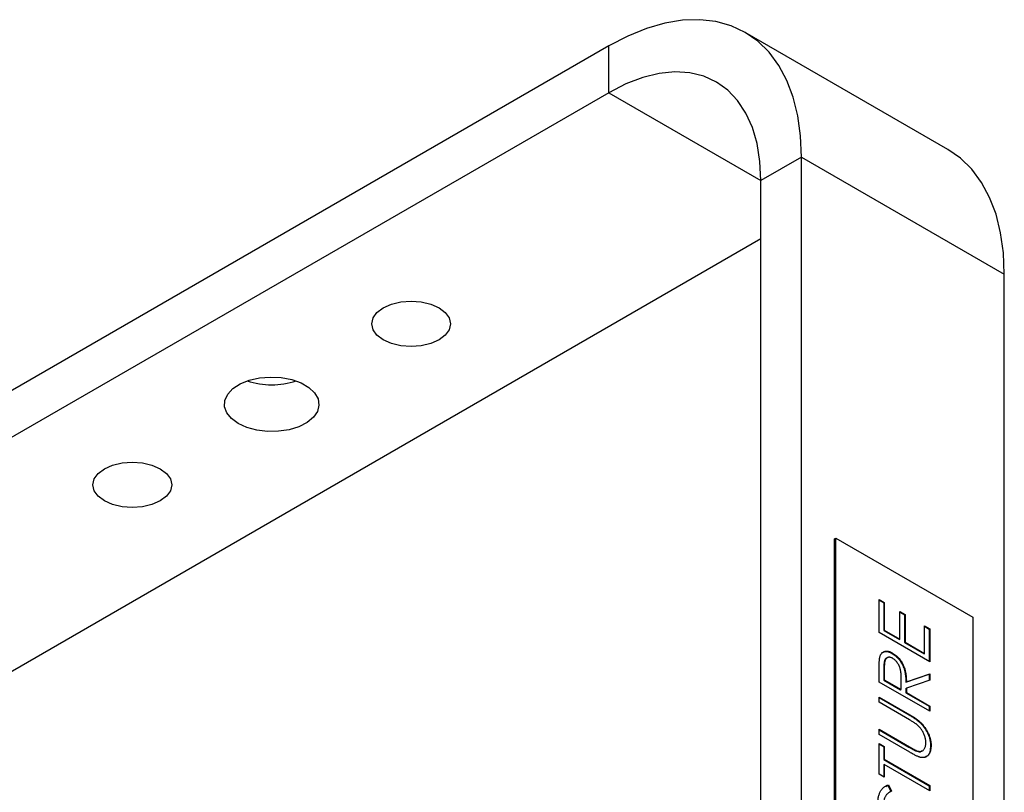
# Model space of a CAD drawing. Header units: millimetres. Extents: x 77 to 313, y 27 to 245.
# Tile 7 of 16: x 262 to 290, y 98 to 120. Entities that reach past the tile are written whole.
import ezdxf

# ---------------------------------------------------------------- set-up
doc = ezdxf.new("R2010")
doc.units = ezdxf.units.MM

msp = doc.modelspace()

# ---------------------------------------------------------------- linework, layer by layer
at = {"color": 7, "linetype": 'Continuous', "lineweight": 25}
for p, q in [((287.961, 116.427), (282.304, 119.693)), ((278.504, 119.317), (254.038, 105.193)), ((278.504, 118.01), (278.504, 119.317)), ((278.504, 118.01), (254.038, 103.886)), ((283.878, 116.213), (282.747, 115.56)), ((283.878, 72.551), (283.878, 116.213)), ((283.878, 116.213), (289.535, 112.948)), ((282.747, 71.898), (282.747, 115.56)), ((282.747, 113.928), (259.695, 100.621)), ((289.535, 74.99), (289.535, 112.948)), ((284.798, 105.558), (284.84, 105.582)), ((284.798, 85.307), (284.798, 105.558)), ((284.84, 85.332), (284.84, 105.582)), ((284.84, 105.582), (288.658, 103.378)), ((286.042, 103.871), (286.187, 103.787)), ((286.042, 102.949), (286.042, 103.871)), ((286.042, 103.854), (286.173, 103.779)), ((286.173, 103.779), (286.187, 103.787)), ((286.173, 103.779), (286.173, 103.004)), ((286.187, 103.787), (286.187, 103.012)), ((286.622, 103.536), (286.767, 103.452)), ((286.622, 102.761), (286.622, 103.536)), ((286.622, 103.519), (286.753, 103.444)), ((286.753, 103.444), (286.767, 103.452)), ((286.753, 103.444), (286.753, 102.669)), ((286.767, 103.452), (286.767, 102.677)), ((288.658, 103.378), (288.658, 83.128)), ((286.173, 103.004), (286.187, 103.012)), ((286.173, 103.004), (286.608, 102.753)), ((286.187, 103.012), (286.622, 102.761)), ((287.311, 103.138), (287.456, 103.054)), ((287.311, 102.363), (287.311, 103.138)), ((287.311, 103.122), (287.442, 103.046)), ((287.442, 103.046), (287.456, 103.054)), ((287.442, 103.046), (287.442, 102.141)), ((287.456, 103.054), (287.456, 102.133)), ((287.456, 102.133), (286.042, 102.949)), ((286.608, 102.753), (286.622, 102.761)), ((286.753, 102.669), (286.767, 102.677)), ((286.753, 102.669), (287.297, 102.355)), ((286.767, 102.677), (287.311, 102.363)), ((286.406, 102.367), (286.42, 102.375)), ((287.297, 102.355), (287.311, 102.363)), ((286.042, 101.568), (286.042, 101.894)), ((286.173, 101.929), (286.187, 101.937)), ((286.173, 101.929), (286.173, 101.622)), ((286.187, 101.937), (286.187, 101.63)), ((286.173, 101.622), (286.187, 101.63)), ((286.173, 101.622), (286.644, 101.35)), ((286.187, 101.63), (286.658, 101.358)), ((286.658, 101.358), (286.66, 101.656)), ((286.789, 101.567), (287.442, 101.79)), ((286.804, 101.575), (287.456, 101.798)), ((287.442, 101.79), (287.456, 101.798)), ((287.442, 101.79), (287.442, 101.612)), ((287.456, 101.798), (287.456, 101.617)), ((287.456, 100.751), (286.042, 101.568)), ((286.644, 101.35), (286.658, 101.358)), ((286.789, 101.567), (286.804, 101.575)), ((286.789, 101.386), (286.804, 101.394)), ((286.789, 101.386), (286.789, 101.266)), ((287.456, 101.617), (286.804, 101.394)), ((286.804, 101.394), (286.804, 101.275)), ((286.042, 101.149), (286.896, 100.656)), ((286.042, 101.002), (286.042, 101.149)), ((286.042, 101.133), (286.882, 100.648)), ((286.789, 101.266), (286.804, 101.275)), ((286.789, 101.266), (287.442, 100.89)), ((286.804, 101.275), (287.456, 100.898)), ((286.889, 100.513), (286.042, 101.002)), ((287.442, 100.89), (287.456, 100.898)), ((287.442, 100.89), (287.442, 100.759)), ((287.456, 100.898), (287.456, 100.751)), ((286.882, 100.648), (286.896, 100.656)), ((286.042, 100.249), (286.889, 99.759)), ((286.042, 100.102), (286.042, 100.249)), ((286.042, 100.232), (286.875, 99.751)), ((286.896, 99.609), (286.042, 100.102)), ((286.042, 99.851), (286.187, 99.767)), ((286.042, 98.992), (286.042, 99.851)), ((286.042, 99.834), (286.173, 99.759)), ((286.173, 99.759), (286.187, 99.767)), ((286.173, 99.759), (286.173, 99.403)), ((286.187, 99.767), (286.187, 99.411)), ((286.875, 99.751), (286.889, 99.759)), ((287.478, 99.796), (287.492, 99.804)), ((287.063, 99.649), (287.077, 99.657)), ((286.173, 99.403), (286.187, 99.411)), ((286.173, 99.403), (287.442, 98.67)), ((286.173, 99.256), (286.187, 99.265)), ((286.173, 99.256), (286.173, 98.917)), ((286.187, 99.411), (287.456, 98.678)), ((287.456, 98.532), (286.187, 99.265)), ((286.187, 99.265), (286.187, 98.909)), ((286.187, 98.909), (286.042, 98.992)), ((286.235, 98.649), (286.287, 98.688)), ((286.287, 98.688), (286.302, 98.696)), ((286.287, 98.688), (286.372, 98.511)), ((286.302, 98.696), (286.387, 98.519)), ((287.442, 98.67), (287.456, 98.678)), ((287.442, 98.67), (287.442, 98.54)), ((287.456, 98.678), (287.456, 98.532))]:
    msp.add_line(p, q, dxfattribs=at)
at = {"color": 1, "linetype": 'Continuous', "lineweight": 25}
msp.add_line((278.504, 118.01), (282.747, 115.561), dxfattribs=at)
at = {"color": 7, "linetype": 'Continuous', "lineweight": 25, "flags": 128}
for points in [[(283.878, 116.213), (283.852, 116.807), (283.775, 117.365), (283.647, 117.881), (283.469, 118.352), (283.244, 118.772), (282.973, 119.138), (282.658, 119.446), (282.304, 119.693), (281.914, 119.876), (281.49, 119.995), (281.038, 120.046), (280.561, 120.032), (280.064, 119.95), (279.553, 119.803), (279.031, 119.591), (278.504, 119.317)], [(282.747, 115.56), (282.72, 116.093), (282.641, 116.589), (282.509, 117.041), (282.327, 117.443), (282.097, 117.791), (281.821, 118.081), (281.504, 118.307), (281.15, 118.469), (280.761, 118.562), (280.345, 118.588), (279.906, 118.544), (279.448, 118.433), (278.979, 118.254), (278.504, 118.01)], [(289.535, 112.948), (289.509, 113.541), (289.432, 114.099), (289.304, 114.616), (289.126, 115.087), (288.901, 115.507), (288.629, 115.873), (288.315, 116.18), (287.961, 116.427), (287.961, 116.427)], [(272.211, 111.112), (272.036, 111.243), (271.926, 111.396), (271.889, 111.561), (271.926, 111.725), (272.036, 111.878), (272.211, 112.01), (272.439, 112.111), (272.704, 112.174), (272.989, 112.196), (273.274, 112.174), (273.539, 112.111), (273.767, 112.01), (273.941, 111.878), (274.051, 111.725), (274.089, 111.561), (274.051, 111.396), (273.941, 111.243), (273.767, 111.112), (273.539, 111.011), (273.274, 110.947), (272.989, 110.926), (272.704, 110.947), (272.439, 111.011), (272.211, 111.112)], [(268.166, 108.777), (267.976, 108.916), (267.847, 109.076), (267.785, 109.249), (267.794, 109.426), (267.873, 109.597), (268.018, 109.753), (268.222, 109.885), (268.473, 109.986), (268.758, 110.052), (269.061, 110.077), (269.367, 110.062), (269.658, 110.006), (269.918, 109.913), (270.135, 109.788), (270.296, 109.638), (270.392, 109.47), (270.419, 109.293), (270.375, 109.118), (270.262, 108.954), (270.086, 108.809), (269.857, 108.691), (269.587, 108.607), (269.291, 108.562), (268.985, 108.556), (268.685, 108.592), (268.407, 108.667), (268.166, 108.777)], [(264.433, 106.621), (264.258, 106.753), (264.148, 106.906), (264.111, 107.07), (264.148, 107.235), (264.258, 107.388), (264.433, 107.52), (264.661, 107.62), (264.926, 107.684), (265.211, 107.706), (265.495, 107.684), (265.761, 107.62), (265.988, 107.52), (266.163, 107.388), (266.273, 107.235), (266.311, 107.07), (266.273, 106.906), (266.163, 106.753), (265.988, 106.621), (265.761, 106.521), (265.495, 106.457), (265.211, 106.435), (264.926, 106.457), (264.661, 106.521), (264.433, 106.621)]]:
    msp.add_lwpolyline(points, dxfattribs=at)
at = {"color": 7, "linetype": 'Continuous', "lineweight": 25}
msp.add_arc((269.1, 112.006), 2.148, 251.5485, 288.4515, dxfattribs=at)
for points, knots in [([(286.042, 101.894), (286.042, 101.916), (286.042, 101.958), (286.043, 102.018), (286.045, 102.071), (286.046, 102.119), (286.049, 102.161), (286.052, 102.197), (286.056, 102.228), (286.06, 102.245), (286.061, 102.253)], [0, 0, 0, 0, 0.176258, 0.338434, 0.484822, 0.617158, 0.734698, 0.837385, 0.926372, 1, 1, 1, 1]), ([(286.061, 102.253), (286.064, 102.264), (286.069, 102.285), (286.08, 102.312), (286.092, 102.338), (286.106, 102.36), (286.123, 102.379), (286.142, 102.395), (286.163, 102.409), (286.186, 102.419), (286.21, 102.427), (286.236, 102.431), (286.263, 102.431), (286.292, 102.427), (286.322, 102.42), (286.354, 102.409), (286.387, 102.394), (286.409, 102.382), (286.42, 102.375)], [0, 0, 0, 0, 0.064217, 0.127064, 0.188745, 0.249132, 0.309453, 0.369827, 0.43065, 0.492352, 0.554072, 0.61569, 0.676798, 0.738439, 0.801317, 0.865185, 0.931641, 1, 1, 1, 1]), ([(286.133, 102.38), (286.154, 102.396), (286.198, 102.43), (286.297, 102.421), (286.37, 102.385), (286.406, 102.367)], [0, 0, 0, 0, 0.298701, 0.649155, 1, 1, 1, 1]), ([(286.27, 102.241), (286.26, 102.238), (286.234, 102.229), (286.193, 102.179), (286.175, 102.07), (286.174, 101.976), (286.173, 101.929)], [0, 0, 0, 0, 0.106962, 0.285636, 0.642026, 1, 1, 1, 1]), ([(286.42, 102.229), (286.409, 102.235), (286.386, 102.247), (286.353, 102.257), (286.322, 102.259), (286.293, 102.255), (286.266, 102.246), (286.244, 102.229), (286.225, 102.207), (286.213, 102.183), (286.206, 102.159), (286.201, 102.138), (286.196, 102.114), (286.193, 102.085), (286.19, 102.053), (286.188, 102.018), (286.187, 101.978), (286.187, 101.951), (286.187, 101.937)], [0, 0, 0, 0, 0.0688143, 0.1363648, 0.2040194, 0.2730637, 0.3429133, 0.4109654, 0.4791688, 0.549308, 0.5876516, 0.6306467, 0.6788788, 0.7319343, 0.7911114, 0.8552832, 0.9250859, 1, 1, 1, 1]), ([(286.406, 102.367), (286.425, 102.355), (286.462, 102.333), (286.515, 102.29), (286.565, 102.24), (286.611, 102.186), (286.653, 102.126), (286.689, 102.062), (286.72, 101.994), (286.741, 101.935), (286.754, 101.885), (286.764, 101.846), (286.771, 101.804), (286.778, 101.761), (286.783, 101.715), (286.787, 101.667), (286.789, 101.617), (286.789, 101.584), (286.789, 101.567)], [0, 0, 0, 0, 0.07878, 0.153721, 0.226714, 0.299191, 0.37119, 0.443006, 0.516689, 0.593217, 0.633873, 0.676989, 0.7229, 0.771959, 0.824211, 0.879379, 0.937948, 1, 1, 1, 1]), ([(286.42, 102.375), (286.439, 102.364), (286.476, 102.341), (286.529, 102.298), (286.579, 102.249), (286.625, 102.194), (286.667, 102.134), (286.703, 102.07), (286.734, 102.002), (286.755, 101.943), (286.769, 101.894), (286.778, 101.854), (286.785, 101.813), (286.792, 101.769), (286.797, 101.723), (286.801, 101.675), (286.803, 101.626), (286.803, 101.592), (286.804, 101.575)], [0, 0, 0, 0, 0.07878, 0.153721, 0.226714, 0.299191, 0.37119, 0.443006, 0.516689, 0.593217, 0.633873, 0.676989, 0.7229, 0.771959, 0.824211, 0.879379, 0.937948, 1, 1, 1, 1]), ([(286.66, 101.656), (286.66, 101.67), (286.66, 101.697), (286.659, 101.737), (286.657, 101.775), (286.654, 101.81), (286.651, 101.843), (286.646, 101.873), (286.641, 101.902), (286.633, 101.936), (286.62, 101.976), (286.601, 102.022), (286.577, 102.066), (286.55, 102.108), (286.52, 102.145), (286.488, 102.179), (286.455, 102.207), (286.432, 102.222), (286.42, 102.229)], [0, 0, 0, 0, 0.071668, 0.138913, 0.201185, 0.259124, 0.312255, 0.360682, 0.405086, 0.445102, 0.518778, 0.589462, 0.658462, 0.727283, 0.796322, 0.863175, 0.930949, 1, 1, 1, 1]), ([(286.882, 100.648), (286.897, 100.639), (286.927, 100.621), (286.971, 100.594), (287.013, 100.566), (287.053, 100.539), (287.09, 100.512), (287.125, 100.485), (287.158, 100.457), (287.188, 100.43), (287.217, 100.402), (287.245, 100.371), (287.272, 100.339), (287.298, 100.304), (287.323, 100.268), (287.347, 100.229), (287.37, 100.188), (287.392, 100.146), (287.412, 100.103), (287.43, 100.059), (287.445, 100.015), (287.457, 99.971), (287.467, 99.928), (287.474, 99.883), (287.477, 99.839), (287.478, 99.811), (287.478, 99.796)], [0, 0, 0, 0, 0.054858, 0.107059, 0.156978, 0.203992, 0.248492, 0.290483, 0.330489, 0.367886, 0.403858, 0.440009, 0.476295, 0.512792, 0.550485, 0.588381, 0.627645, 0.667979, 0.708433, 0.748602, 0.789088, 0.829461, 0.870371, 0.912214, 0.955547, 1, 1, 1, 1]), ([(286.896, 100.656), (286.912, 100.647), (286.942, 100.629), (286.986, 100.602), (287.027, 100.575), (287.067, 100.547), (287.104, 100.52), (287.139, 100.493), (287.172, 100.466), (287.202, 100.438), (287.232, 100.41), (287.259, 100.379), (287.286, 100.347), (287.312, 100.312), (287.337, 100.276), (287.361, 100.237), (287.384, 100.197), (287.406, 100.154), (287.427, 100.111), (287.444, 100.067), (287.459, 100.024), (287.472, 99.98), (287.481, 99.936), (287.488, 99.892), (287.492, 99.848), (287.492, 99.819), (287.492, 99.804)], [0, 0, 0, 0, 0.054858, 0.107059, 0.156978, 0.203992, 0.248492, 0.290483, 0.330489, 0.367886, 0.403858, 0.440009, 0.476295, 0.512792, 0.550485, 0.588381, 0.627645, 0.667979, 0.708433, 0.748602, 0.789088, 0.829461, 0.870371, 0.912214, 0.955547, 1, 1, 1, 1]), ([(287.109, 100.37), (287.104, 100.374), (287.093, 100.384), (287.074, 100.397), (287.052, 100.413), (287.026, 100.43), (286.997, 100.449), (286.964, 100.469), (286.928, 100.491), (286.903, 100.505), (286.889, 100.513)], [0, 0, 0, 0, 0.069835, 0.155621, 0.257802, 0.373811, 0.506402, 0.655564, 0.820079, 1, 1, 1, 1]), ([(287.347, 99.88), (287.347, 99.893), (287.346, 99.92), (287.341, 99.963), (287.331, 100.007), (287.319, 100.052), (287.302, 100.097), (287.283, 100.14), (287.261, 100.183), (287.236, 100.224), (287.208, 100.263), (287.178, 100.301), (287.144, 100.337), (287.121, 100.359), (287.109, 100.37)], [0, 0, 0, 0, 0.082891, 0.165303, 0.247762, 0.331528, 0.41528, 0.496366, 0.577151, 0.657783, 0.739322, 0.823793, 0.909476, 1, 1, 1, 1]), ([(286.875, 99.751), (286.887, 99.744), (286.91, 99.731), (286.942, 99.713), (286.971, 99.697), (286.996, 99.683), (287.018, 99.671), (287.036, 99.662), (287.051, 99.654), (287.06, 99.651), (287.063, 99.649)], [0, 0, 0, 0, 0.191079, 0.362605, 0.516099, 0.650038, 0.765977, 0.862374, 0.940842, 1, 1, 1, 1]), ([(286.889, 99.759), (286.901, 99.753), (286.924, 99.739), (286.957, 99.721), (286.985, 99.705), (287.011, 99.691), (287.032, 99.679), (287.051, 99.67), (287.065, 99.663), (287.074, 99.659), (287.077, 99.657)], [0, 0, 0, 0, 0.191079, 0.362605, 0.516099, 0.650038, 0.765977, 0.862374, 0.940842, 1, 1, 1, 1]), ([(287.077, 99.657), (287.091, 99.652), (287.117, 99.642), (287.153, 99.633), (287.186, 99.63), (287.217, 99.633), (287.244, 99.643), (287.269, 99.66), (287.291, 99.685), (287.311, 99.716), (287.327, 99.752), (287.339, 99.791), (287.346, 99.834), (287.347, 99.864), (287.347, 99.88)], [0, 0, 0, 0, 0.086315, 0.167766, 0.244433, 0.318135, 0.391884, 0.470068, 0.553904, 0.644339, 0.736875, 0.826168, 0.913679, 1, 1, 1, 1]), ([(287.492, 99.804), (287.492, 99.789), (287.492, 99.758), (287.488, 99.715), (287.481, 99.675), (287.473, 99.638), (287.461, 99.605), (287.447, 99.574), (287.43, 99.547), (287.411, 99.523), (287.39, 99.503), (287.367, 99.486), (287.343, 99.473), (287.316, 99.464), (287.288, 99.459), (287.258, 99.457), (287.227, 99.459), (287.205, 99.464), (287.194, 99.466)], [0, 0, 0, 0, 0.071175, 0.139644, 0.206317, 0.271373, 0.335418, 0.398076, 0.460608, 0.52297, 0.584716, 0.644895, 0.704291, 0.762998, 0.821087, 0.880104, 0.939388, 1, 1, 1, 1]), ([(287.478, 99.796), (287.474, 99.737), (287.466, 99.618), (287.407, 99.507), (287.346, 99.48), (287.326, 99.472)], [0, 0, 0, 0, 0.399343, 0.797937, 1, 1, 1, 1]), ([(287.194, 99.466), (287.187, 99.468), (287.17, 99.472), (287.143, 99.482), (287.112, 99.495), (287.077, 99.511), (287.038, 99.531), (286.994, 99.554), (286.947, 99.58), (286.913, 99.599), (286.896, 99.609)], [0, 0, 0, 0, 0.07813, 0.169465, 0.274335, 0.39211, 0.523687, 0.668365, 0.827132, 1, 1, 1, 1]), ([(287.063, 99.649), (287.108, 99.632), (287.181, 99.605), (287.227, 99.644), (287.245, 99.659)], [0, 0, 0, 0, 0.609462, 1, 1, 1, 1]), ([(286.006, 98.154), (286.006, 98.173), (286.006, 98.21), (286.01, 98.263), (286.016, 98.312), (286.025, 98.36), (286.035, 98.404), (286.049, 98.446), (286.065, 98.485), (286.083, 98.521), (286.104, 98.554), (286.126, 98.584), (286.15, 98.611), (286.176, 98.635), (286.205, 98.655), (286.235, 98.672), (286.267, 98.686), (286.29, 98.693), (286.302, 98.696)], [0, 0, 0, 0, 0.068548, 0.135683, 0.201215, 0.265682, 0.329267, 0.392395, 0.45507, 0.517127, 0.57879, 0.63974, 0.700192, 0.759806, 0.819628, 0.879355, 0.939512, 1, 1, 1, 1]), ([(286.387, 98.519), (286.377, 98.515), (286.358, 98.508), (286.332, 98.494), (286.307, 98.477), (286.284, 98.459), (286.263, 98.438), (286.244, 98.414), (286.226, 98.388), (286.205, 98.351), (286.183, 98.299), (286.165, 98.227), (286.153, 98.148), (286.151, 98.091), (286.151, 98.061)], [0, 0, 0, 0, 0.063163, 0.125475, 0.187121, 0.248294, 0.309295, 0.36985, 0.430973, 0.492456, 0.616148, 0.740844, 0.868183, 1, 1, 1, 1])]:
    msp.add_open_spline(points, degree=3, knots=knots, dxfattribs=at)

doc.saveas('drawing.dxf')
